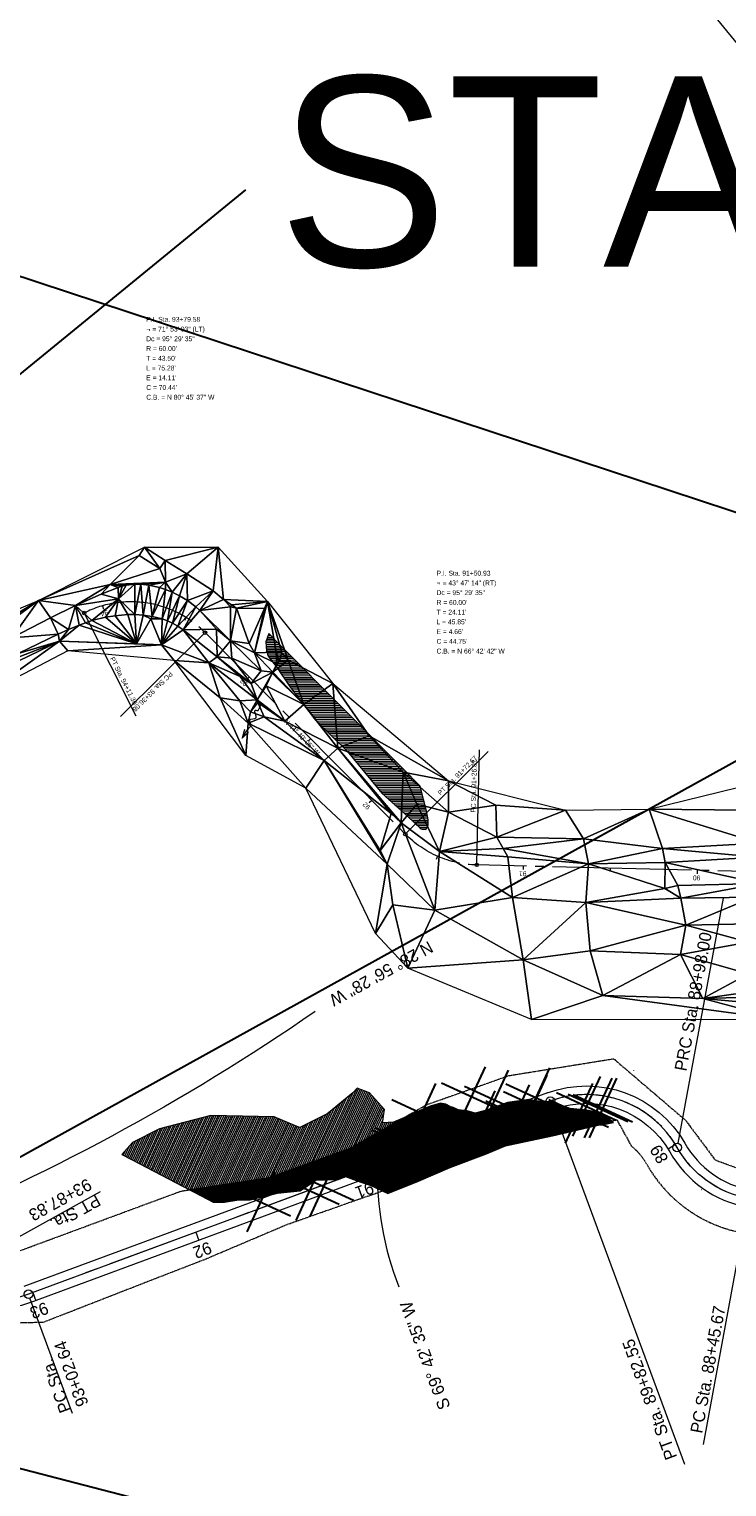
# Model space of a CAD drawing. Extents: x 2399984 to 2508823, y 556481 to 592637.
# Tile 12 of 158: x 2440507 to 2440908, y 560123 to 560961. Entities that reach past the tile are written whole.
import ezdxf
from ezdxf.enums import TextEntityAlignment as Align

# ---------------------------------------------------------------- set-up
doc = ezdxf.new("R2010")
doc.units = 0
doc.header["$MEASUREMENT"] = 0
for name, pattern in [('cl20', [100, 5, -5, 80, -5, 5]), ('cl50', [100, 7.5, -7.5, 70, -7.5, 7.5]), ('constlimit', [0.85, 0.65, -0.1, -0.1]), ('stream', [1.4, 0.7, -0.1, 0.1, -0.1, 0.1, -0.1, 0.1, -0.1])]:
    doc.linetypes.add(name, pattern=pattern)
for name, color, linetype, lineweight in [('DR_X_Flow_Arrow', 151, 'Continuous', 0), ('DT_X_Triangles', 91, 'Continuous', 0), ('EV_Ecological_Wetlands', 151, 'stream', 13), ('GE_P_CL_20', 7, 'cl20', 13), ('GE_P_CL_50', 7, 'cl50', 13), ('PV_P_Bikeway', 193, 'Continuous', 13), ('RW_P_Const_Limits', 120, 'constlimit', 0), ('RW_X_CL_20', 6, 'cl20', 0), ('VG_P_Cells', 3, 'Continuous', 13), ('VG_P_Cells (Construction)', 3, 'Continuous', 13)]:
    doc.layers.add(name, color=color, linetype=linetype, lineweight=lineweight)
doc.layers.add('GK_Visualization', color=30, linetype='Continuous', lineweight=13, plot=False)
doc.layers.add('SC_Scratch1', color=7, linetype='Continuous', lineweight=0, plot=False)
doc.styles.add('Slanted-Normal LS 0.50', font='font31.shx', dxfattribs={"height": 0.14})
doc.styles.add('Style-font30', font='font30.shx')
doc.styles.add('Style-font31', font='font31.shx')

# ---------------------------------------------------------------- blocks, each defined once
blk = doc.blocks.new('X_48')
at = {"layer": 'GK_Visualization', "color": 1, "linetype": 'Continuous', "lineweight": 0}
for p, q in [((-0.07, -0.07), (0.07, 0.07)), ((-0.07, 0.07), (0.07, -0.07))]:
    blk.add_line(p, q, dxfattribs=at)
blk = doc.blocks.new('X_49')
at = {"layer": 'GK_Visualization', "color": 1, "linetype": 'Continuous', "lineweight": 0}
for p, q in [((-0.07, -0.07), (0.07, 0.07)), ((-0.07, 0.07), (0.07, -0.07))]:
    blk.add_line(p, q, dxfattribs=at)
blk = doc.blocks.new('X_50')
at = {"layer": 'GK_Visualization', "color": 1, "linetype": 'Continuous', "lineweight": 0}
for p, q in [((-0.07, -0.07), (0.07, 0.07)), ((-0.07, 0.07), (0.07, -0.07))]:
    blk.add_line(p, q, dxfattribs=at)
blk = doc.blocks.new('X_51')
at = {"layer": 'GK_Visualization', "color": 1, "linetype": 'Continuous', "lineweight": 0}
for p, q in [((-0.07, -0.07), (0.07, 0.07)), ((-0.07, 0.07), (0.07, -0.07))]:
    blk.add_line(p, q, dxfattribs=at)
blk = doc.blocks.new('DFL-X_5')
at = {"layer": 'DR_X_Flow_Arrow', "color": 151, "linetype": 'Continuous', "lineweight": 0, "flags": 128}
blk.add_lwpolyline([(-0.08, -0.021), (0, 0), (-0.08, 0.021)], dxfattribs=at)
at = {"layer": 'DR_X_Flow_Arrow', "color": 151, "linetype": 'Continuous', "lineweight": 0}
blk.add_open_spline([(0, 0), (-0.028, 0), (-0.055, 0), (-0.083, 0), (-0.094, 0), (-0.105, 0.005), (-0.116, 0.008), (-0.123, 0.01), (-0.13, 0.013), (-0.137, 0.015), (-0.155, 0.02), (-0.164, -0.02), (-0.179, -0.022), (-0.197, -0.024), (-0.213, 0.018), (-0.228, 0.02), (-0.244, 0.021), (-0.265, -0.028), (-0.284, -0.022), (-0.29, -0.019), (-0.287, 0.001), (-0.295, 0.001), (-0.313, 0), (-0.332, 0), (-0.35, 0)], degree=3, knots=[0, 0, 0, 0, 0.203531, 0.203531, 0.203531, 0.286234, 0.286234, 0.286234, 0.340272, 0.340272, 0.340272, 0.477755, 0.477755, 0.477755, 0.633727, 0.633727, 0.633727, 0.804111, 0.804111, 0.804111, 0.865463, 0.865463, 0.865463, 1, 1, 1, 1], dxfattribs=at)
blk = doc.blocks.new('X_134')
at = {"layer": 'GK_Visualization', "color": 1, "linetype": 'Continuous', "lineweight": 0}
for p, q in [((-0.07, -0.07), (0.07, 0.07)), ((-0.07, 0.07), (0.07, -0.07))]:
    blk.add_line(p, q, dxfattribs=at)
blk = doc.blocks.new('X_135')
at = {"layer": 'GK_Visualization', "color": 1, "linetype": 'Continuous', "lineweight": 0}
for p, q in [((-0.07, -0.07), (0.07, 0.07)), ((-0.07, 0.07), (0.07, -0.07))]:
    blk.add_line(p, q, dxfattribs=at)
blk = doc.blocks.new('SURVPN-CROSS_56')
at = {"layer": 'GK_Visualization', "color": 30, "linetype": 'Continuous', "lineweight": 0}
for p, q in [((0.07, 0), (-0.07, 0)), ((0, 0.07), (0, -0.07))]:
    blk.add_line(p, q, dxfattribs=at)
blk = doc.blocks.new('SURVPN-CROSS_58')
at = {"layer": 'GK_Visualization', "color": 30, "linetype": 'Continuous', "lineweight": 0}
for p, q in [((0.07, 0), (-0.07, 0)), ((0, 0.07), (0, -0.07))]:
    blk.add_line(p, q, dxfattribs=at)
blk = doc.blocks.new('SURVPN-CROSS_60')
at = {"layer": 'GK_Visualization', "color": 30, "linetype": 'Continuous', "lineweight": 0}
for p, q in [((0.07, 0), (-0.07, 0)), ((0, 0.07), (0, -0.07))]:
    blk.add_line(p, q, dxfattribs=at)
blk = doc.blocks.new('SURVPN-CROSS_61')
at = {"layer": 'GK_Visualization', "color": 30, "linetype": 'Continuous', "lineweight": 0}
for p, q in [((0.07, 0), (-0.07, 0)), ((0, 0.07), (0, -0.07))]:
    blk.add_line(p, q, dxfattribs=at)
blk = doc.blocks.new('SURVPN-CROSS_62')
at = {"layer": 'GK_Visualization', "color": 30, "linetype": 'Continuous', "lineweight": 0}
for p, q in [((0.07, 0), (-0.07, 0)), ((0, 0.07), (0, -0.07))]:
    blk.add_line(p, q, dxfattribs=at)
blk = doc.blocks.new('SURVPN-CROSS_63')
at = {"layer": 'GK_Visualization', "color": 30, "linetype": 'Continuous', "lineweight": 0}
for p, q in [((0.07, 0), (-0.07, 0)), ((0, 0.07), (0, -0.07))]:
    blk.add_line(p, q, dxfattribs=at)
blk = doc.blocks.new('RMVD_23')
at = {"layer": 'VG_P_Cells', "color": 1, "linetype": 'Continuous', "lineweight": 30}
for p, q in [((-0.267, 0.267), (0.267, -0.267)), ((0.267, 0.267), (-0.267, -0.267))]:
    blk.add_line(p, q, dxfattribs=at)
at = {"layer": 'VG_P_Cells (Construction)', "color": 1, "linetype": 'Continuous', "lineweight": 30}
blk.add_point((0, 0), dxfattribs=at)
blk = doc.blocks.new('RMVD_24')
at = {"layer": 'VG_P_Cells', "color": 1, "linetype": 'Continuous', "lineweight": 30}
for p, q in [((-0.267, 0.267), (0.267, -0.267)), ((0.267, 0.267), (-0.267, -0.267))]:
    blk.add_line(p, q, dxfattribs=at)
at = {"layer": 'VG_P_Cells (Construction)', "color": 1, "linetype": 'Continuous', "lineweight": 30}
blk.add_point((0, 0), dxfattribs=at)
blk = doc.blocks.new('RMVD_25')
at = {"layer": 'VG_P_Cells', "color": 1, "linetype": 'Continuous', "lineweight": 30}
for p, q in [((-0.267, 0.267), (0.267, -0.267)), ((0.267, 0.267), (-0.267, -0.267))]:
    blk.add_line(p, q, dxfattribs=at)
at = {"layer": 'VG_P_Cells (Construction)', "color": 1, "linetype": 'Continuous', "lineweight": 30}
blk.add_point((0, 0), dxfattribs=at)
blk = doc.blocks.new('RMVD_26')
at = {"layer": 'VG_P_Cells', "color": 1, "linetype": 'Continuous', "lineweight": 30}
for p, q in [((-0.267, 0.267), (0.267, -0.267)), ((0.267, 0.267), (-0.267, -0.267))]:
    blk.add_line(p, q, dxfattribs=at)
at = {"layer": 'VG_P_Cells (Construction)', "color": 1, "linetype": 'Continuous', "lineweight": 30}
blk.add_point((0, 0), dxfattribs=at)
blk = doc.blocks.new('RMVD_27')
at = {"layer": 'VG_P_Cells', "color": 1, "linetype": 'Continuous', "lineweight": 30}
for p, q in [((-0.267, 0.267), (0.267, -0.267)), ((0.267, 0.267), (-0.267, -0.267))]:
    blk.add_line(p, q, dxfattribs=at)
at = {"layer": 'VG_P_Cells (Construction)', "color": 1, "linetype": 'Continuous', "lineweight": 30}
blk.add_point((0, 0), dxfattribs=at)
blk = doc.blocks.new('RMVD_28')
at = {"layer": 'VG_P_Cells', "color": 1, "linetype": 'Continuous', "lineweight": 30}
for p, q in [((-0.267, 0.267), (0.267, -0.267)), ((0.267, 0.267), (-0.267, -0.267))]:
    blk.add_line(p, q, dxfattribs=at)
at = {"layer": 'VG_P_Cells (Construction)', "color": 1, "linetype": 'Continuous', "lineweight": 30}
blk.add_point((0, 0), dxfattribs=at)
blk = doc.blocks.new('RMVD_29')
at = {"layer": 'VG_P_Cells', "color": 1, "linetype": 'Continuous', "lineweight": 30}
for p, q in [((-0.267, 0.267), (0.267, -0.267)), ((0.267, 0.267), (-0.267, -0.267))]:
    blk.add_line(p, q, dxfattribs=at)
at = {"layer": 'VG_P_Cells (Construction)', "color": 1, "linetype": 'Continuous', "lineweight": 30}
blk.add_point((0, 0), dxfattribs=at)
blk = doc.blocks.new('RMVD_30')
at = {"layer": 'VG_P_Cells', "color": 1, "linetype": 'Continuous', "lineweight": 30}
for p, q in [((-0.267, 0.267), (0.267, -0.267)), ((0.267, 0.267), (-0.267, -0.267))]:
    blk.add_line(p, q, dxfattribs=at)
at = {"layer": 'VG_P_Cells (Construction)', "color": 1, "linetype": 'Continuous', "lineweight": 30}
blk.add_point((0, 0), dxfattribs=at)
blk = doc.blocks.new('RMVD_31')
at = {"layer": 'VG_P_Cells', "color": 1, "linetype": 'Continuous', "lineweight": 30}
for p, q in [((-0.267, 0.267), (0.267, -0.267)), ((0.267, 0.267), (-0.267, -0.267))]:
    blk.add_line(p, q, dxfattribs=at)
at = {"layer": 'VG_P_Cells (Construction)', "color": 1, "linetype": 'Continuous', "lineweight": 30}
blk.add_point((0, 0), dxfattribs=at)
blk = doc.blocks.new('RMVD_32')
at = {"layer": 'VG_P_Cells', "color": 1, "linetype": 'Continuous', "lineweight": 30}
for p, q in [((-0.267, 0.267), (0.267, -0.267)), ((0.267, 0.267), (-0.267, -0.267))]:
    blk.add_line(p, q, dxfattribs=at)
at = {"layer": 'VG_P_Cells (Construction)', "color": 1, "linetype": 'Continuous', "lineweight": 30}
blk.add_point((0, 0), dxfattribs=at)
blk = doc.blocks.new('RMVD_33')
at = {"layer": 'VG_P_Cells', "color": 1, "linetype": 'Continuous', "lineweight": 30}
for p, q in [((-0.267, 0.267), (0.267, -0.267)), ((0.267, 0.267), (-0.267, -0.267))]:
    blk.add_line(p, q, dxfattribs=at)
at = {"layer": 'VG_P_Cells (Construction)', "color": 1, "linetype": 'Continuous', "lineweight": 30}
blk.add_point((0, 0), dxfattribs=at)
blk = doc.blocks.new('RMVD_34')
at = {"layer": 'VG_P_Cells', "color": 1, "linetype": 'Continuous', "lineweight": 30}
for p, q in [((-0.267, 0.267), (0.267, -0.267)), ((0.267, 0.267), (-0.267, -0.267))]:
    blk.add_line(p, q, dxfattribs=at)
at = {"layer": 'VG_P_Cells (Construction)', "color": 1, "linetype": 'Continuous', "lineweight": 30}
blk.add_point((0, 0), dxfattribs=at)
blk = doc.blocks.new('RMVD_35')
at = {"layer": 'VG_P_Cells', "color": 1, "linetype": 'Continuous', "lineweight": 30}
for p, q in [((-0.267, 0.267), (0.267, -0.267)), ((0.267, 0.267), (-0.267, -0.267))]:
    blk.add_line(p, q, dxfattribs=at)
at = {"layer": 'VG_P_Cells (Construction)', "color": 1, "linetype": 'Continuous', "lineweight": 30}
blk.add_point((0, 0), dxfattribs=at)
blk = doc.blocks.new('RMVD_36')
at = {"layer": 'VG_P_Cells', "color": 1, "linetype": 'Continuous', "lineweight": 30}
for p, q in [((-0.267, 0.267), (0.267, -0.267)), ((0.267, 0.267), (-0.267, -0.267))]:
    blk.add_line(p, q, dxfattribs=at)
at = {"layer": 'VG_P_Cells (Construction)', "color": 1, "linetype": 'Continuous', "lineweight": 30}
blk.add_point((0, 0), dxfattribs=at)
blk = doc.blocks.new('RMVD_37')
at = {"layer": 'VG_P_Cells', "color": 1, "linetype": 'Continuous', "lineweight": 30}
for p, q in [((-0.267, 0.267), (0.267, -0.267)), ((0.267, 0.267), (-0.267, -0.267))]:
    blk.add_line(p, q, dxfattribs=at)
at = {"layer": 'VG_P_Cells (Construction)', "color": 1, "linetype": 'Continuous', "lineweight": 30}
blk.add_point((0, 0), dxfattribs=at)
blk = doc.blocks.new('RMVD_38')
at = {"layer": 'VG_P_Cells', "color": 1, "linetype": 'Continuous', "lineweight": 30}
for p, q in [((-0.267, 0.267), (0.267, -0.267)), ((0.267, 0.267), (-0.267, -0.267))]:
    blk.add_line(p, q, dxfattribs=at)
at = {"layer": 'VG_P_Cells (Construction)', "color": 1, "linetype": 'Continuous', "lineweight": 30}
blk.add_point((0, 0), dxfattribs=at)

msp = doc.modelspace()

# ---------------------------------------------------------------- hatches: boundary and pattern name
at = {"layer": 'EV_Ecological_Wetlands', "linetype": 'Continuous'}
h = msp.add_hatch(dxfattribs=at)
h.set_pattern_fill('HATCH', color=256, style=0, pattern_type=2)
h.set_pattern_definition([(179.8181, (2440684.2145, 560522.5765), (-0.003175, -0.999995), [])])
h.paths.add_polyline_path([(2440642.79, 560609.16), (2440643.14, 560603.95), (2440644.18, 560600.83), (2440648.7, 560594.92), (2440657.03, 560582.77), (2440671.27, 560564.02), (2440689.67, 560546.31), (2440709.46, 560522.01), (2440724.74, 560508.47), (2440732.03, 560501.52), (2440734.81, 560501.17), (2440736.2, 560503.61), (2440736.2, 560506.73), (2440735.15, 560511.94), (2440731.59, 560526.15), (2440721.76, 560536.08), (2440686.52, 560571.55), (2440651.28, 560607.01), (2440644.47, 560613.9)])
h = msp.add_hatch(dxfattribs=at)
h.set_pattern_fill('HATCH', color=256, style=0, pattern_type=2)
h.set_pattern_definition([(245.2904, (2440659.6984, 560318.2441), (0.908438, -0.41802), [])])
h.paths.add_polyline_path([(2440716.3, 560332.91), (2440709.86, 560332.46), (2440711.04, 560340.24), (2440702.36, 560349.78), (2440701.87, 560349.97), (2440695.42, 560352.39), (2440692.82, 560349.78), (2440680.89, 560339.97), (2440678.06, 560337.63), (2440662.43, 560329.82), (2440658.59, 560331.4), (2440647.68, 560335.9), (2440611.22, 560336.76), (2440581.7, 560328.95), (2440566.08, 560321.14), (2440560, 560314.19), (2440570.32, 560308.83), (2440599.18, 560293.84), (2440644.22, 560300.72), (2440691.15, 560317.73), (2440722.49, 560335.63)])
h = msp.add_hatch(dxfattribs=at)
h.set_pattern_fill('HATCH', color=256, style=0, pattern_type=2)
h.set_pattern_definition([(290.29037, (2440718.8188, 560307.13005), (0.2344868, 0.0866945), [])])
h.paths.add_polyline_path([(2440601.54, 560292.61), (2440612.58, 560286.87), (2440619.09, 560286.87), (2440627.34, 560288.17), (2440633.75, 560288.21), (2440649.47, 560292.08), (2440662.49, 560293.38), (2440671.61, 560299.46), (2440684.63, 560299.89), (2440688.54, 560301.63), (2440694.78, 560299.36), (2440698.09, 560298.15), (2440703.29, 560296.42), (2440709.8, 560293.31), (2440712.93, 560291.82), (2440730.64, 560299.02), (2440748.87, 560306.83), (2440769.7, 560314.65), (2440780.62, 560319.25), (2440807.65, 560325.03), (2440833.94, 560331.14), (2440836.2, 560331.34), (2440842.85, 560332.63), (2440841.6, 560333.64), (2440836.11, 560338.08), (2440827.43, 560339.82), (2440817.88, 560340.69), (2440807.46, 560344.6), (2440799.65, 560345.03), (2440794.01, 560345.9), (2440781.85, 560344.16), (2440769.7, 560339.82), (2440763.19, 560338.08), (2440758.6, 560339.33), (2440751.9, 560340.25), (2440746.26, 560343.29), (2440743.22, 560343.73), (2440737.24, 560342.11), (2440727.36, 560337.77), (2440725.36, 560336.9), (2440722.49, 560335.63), (2440691.15, 560317.73), (2440644.22, 560300.72), (2440599.18, 560293.84)])
h = msp.add_hatch(dxfattribs=at)
h.set_pattern_fill('HATCH', color=256, style=0, pattern_type=2)
h.set_pattern_definition([(245.2904, (2440699.652, 560310.8998), (0.908438, -0.41802), [])])
h.paths.add_polyline_path([(2440698.09, 560298.15), (2440703.29, 560296.42), (2440709.8, 560293.31), (2440712.93, 560291.82), (2440730.64, 560299.02), (2440748.87, 560306.83), (2440769.7, 560314.65), (2440780.62, 560319.25), (2440807.65, 560325.03), (2440833.94, 560331.14), (2440836.2, 560331.34), (2440842.85, 560332.63), (2440841.6, 560333.64), (2440836.11, 560338.08), (2440827.43, 560339.82), (2440817.88, 560340.69), (2440807.46, 560344.6), (2440799.65, 560345.03), (2440794.01, 560345.9), (2440781.85, 560344.16), (2440769.7, 560339.82), (2440763.19, 560338.08), (2440758.6, 560339.33), (2440751.9, 560340.25), (2440746.26, 560343.29), (2440743.22, 560343.73), (2440737.24, 560342.11), (2440727.36, 560337.77), (2440725.36, 560336.9), (2440722.49, 560335.63), (2440691.15, 560317.73), (2440644.22, 560300.72), (2440599.18, 560293.84), (2440601.54, 560292.61), (2440612.58, 560286.87), (2440619.09, 560286.87), (2440627.34, 560288.17), (2440633.75, 560288.21), (2440649.47, 560292.08), (2440662.49, 560293.38), (2440671.61, 560299.46), (2440684.63, 560299.89), (2440688.54, 560301.63), (2440694.78, 560299.36)])

# ---------------------------------------------------------------- linework, layer by layer
at = {"layer": 'EV_Ecological_Wetlands', "linetype": 'Continuous', "flags": 128}
for points in [[(2440642.79, 560609.16), (2440643.14, 560603.95), (2440644.18, 560600.83), (2440648.7, 560594.92), (2440657.03, 560582.77), (2440671.27, 560564.02), (2440689.67, 560546.31), (2440709.46, 560522.01), (2440724.74, 560508.47), (2440732.03, 560501.52), (2440734.81, 560501.17), (2440736.2, 560503.61), (2440736.2, 560506.73), (2440735.15, 560511.94), (2440731.59, 560526.15), (2440721.76, 560536.08), (2440686.52, 560571.55), (2440651.28, 560607.01), (2440644.47, 560613.9), (2440642.79, 560609.16)], [(2440716.3, 560332.91), (2440709.86, 560332.46), (2440711.04, 560340.24), (2440702.36, 560349.78), (2440701.87, 560349.97), (2440695.42, 560352.39), (2440692.82, 560349.78), (2440680.89, 560339.97), (2440678.06, 560337.63), (2440662.43, 560329.82), (2440658.59, 560331.4), (2440647.68, 560335.9), (2440611.22, 560336.76), (2440581.7, 560328.95), (2440566.08, 560321.14), (2440560, 560314.19), (2440570.32, 560308.83), (2440599.18, 560293.84), (2440644.22, 560300.72), (2440691.15, 560317.73), (2440722.49, 560335.63), (2440716.3, 560332.91)], [(2440601.54, 560292.61), (2440612.58, 560286.87), (2440619.09, 560286.87), (2440627.34, 560288.17), (2440633.75, 560288.21), (2440649.47, 560292.08), (2440662.49, 560293.38), (2440671.61, 560299.46), (2440684.63, 560299.89), (2440688.54, 560301.63), (2440694.78, 560299.36), (2440698.09, 560298.15), (2440703.29, 560296.42), (2440709.8, 560293.31), (2440712.93, 560291.82), (2440730.64, 560299.02), (2440748.87, 560306.83), (2440769.7, 560314.65), (2440780.62, 560319.25), (2440807.65, 560325.03), (2440833.94, 560331.14), (2440836.2, 560331.34), (2440842.85, 560332.63), (2440841.6, 560333.64), (2440836.11, 560338.08), (2440827.43, 560339.82), (2440817.88, 560340.69), (2440807.46, 560344.6), (2440799.65, 560345.03), (2440794.01, 560345.9), (2440781.85, 560344.16), (2440769.7, 560339.82), (2440763.19, 560338.08), (2440758.6, 560339.33), (2440751.9, 560340.25), (2440746.26, 560343.29), (2440743.22, 560343.73), (2440737.24, 560342.11), (2440727.36, 560337.77), (2440725.36, 560336.9), (2440722.49, 560335.63), (2440691.15, 560317.73), (2440644.22, 560300.72), (2440599.18, 560293.84), (2440601.54, 560292.61)], [(2440698.09, 560298.15), (2440703.29, 560296.42), (2440709.8, 560293.31), (2440712.93, 560291.82), (2440730.64, 560299.02), (2440748.87, 560306.83), (2440769.7, 560314.65), (2440780.62, 560319.25), (2440807.65, 560325.03), (2440833.94, 560331.14), (2440836.2, 560331.34), (2440842.85, 560332.63), (2440841.6, 560333.64), (2440836.11, 560338.08), (2440827.43, 560339.82), (2440817.88, 560340.69), (2440807.46, 560344.6), (2440799.65, 560345.03), (2440794.01, 560345.9), (2440781.85, 560344.16), (2440769.7, 560339.82), (2440763.19, 560338.08), (2440758.6, 560339.33), (2440751.9, 560340.25), (2440746.26, 560343.29), (2440743.22, 560343.73), (2440737.24, 560342.11), (2440727.36, 560337.77), (2440725.36, 560336.9), (2440722.49, 560335.63), (2440691.15, 560317.73), (2440644.22, 560300.72), (2440599.18, 560293.84), (2440601.54, 560292.61), (2440612.58, 560286.87), (2440619.09, 560286.87), (2440627.34, 560288.17), (2440633.75, 560288.21), (2440649.47, 560292.08), (2440662.49, 560293.38), (2440671.61, 560299.46), (2440684.63, 560299.89), (2440688.54, 560301.63), (2440694.78, 560299.36), (2440698.09, 560298.15)]]:
    msp.add_lwpolyline(points, close=True, dxfattribs=at)
at = {"layer": 'GE_P_CL_20', "linetype": 'Continuous'}
for p, q in [((2440538.76, 560624.85), (2440568.07, 560566.58)), ((2440548.88, 560629.86), (2440549.43, 560627.94)), ((2440596.97, 560623.08), (2440595.91, 560621.39)), ((2440607.12, 560613.73), (2440559.19, 560566.1)), ((2440633.27, 560588.84), (2440631.85, 560587.43)), ((2440668.51, 560553.37), (2440667.09, 560551.96)), ((2440723.73, 560499.22), (2440770.78, 560545.97)), ((2440764.14, 560481.82), (2440765.73, 560547)), ((2440703.75, 560517.9), (2440702.33, 560516.49)), ((2440741.62, 560485.8), (2440740.82, 560483.96)), ((2440790.92, 560480.17), (2440790.87, 560478.17)), ((2440840.91, 560478.95), (2440840.86, 560476.95)), ((2440890.89, 560477.74), (2440890.84, 560475.74))]:
    msp.add_line(p, q, dxfattribs=at)
at = {"layer": 'GE_P_CL_20'}
for p, q in [((2440723.02, 560498.51), (2440607.83, 560614.43)), ((2441277.63, 560468.32), (2440764.12, 560480.82))]:
    msp.add_line(p, q, dxfattribs=at)
at = {"layer": 'GE_P_CL_20', "linetype": 'Continuous'}
for centre in [(2440538.31, 560625.74), (2440607.83, 560614.43), (2440723.02, 560498.51), (2440764.12, 560480.82)]:
    msp.add_circle(centre, 1, dxfattribs=at)
at = {"layer": 'GE_P_CL_20'}
msp.add_arc((2440565.27, 560572.14), 60, 44.81808, 116.70234, dxfattribs=at)
at = {"layer": 'GE_P_CL_20', "extrusion": (0, 0, -1)}
msp.add_arc((-2440765.58, 560540.8), 60, 271.39475, 315.18192, dxfattribs=at)
at = {"layer": 'GE_P_CL_50', "linetype": 'Continuous'}
for p, q in [((2440879.92, 560320.75), (2440905.98, 560461.62)), ((2440807.33, 560342.63), (2440883.69, 560136.09)), ((2440790.1, 560338.93), (2440791.83, 560334.24)), ((2440878.45, 560320.01), (2440874.19, 560317.4)), ((2440696.3, 560304.25), (2440698.04, 560299.56)), ((2440547.53, 560292.75), (2440479, 560254.85)), ((2440894.59, 560147.46), (2440920.3, 560286.42)), ((2440602.51, 560269.57), (2440604.24, 560264.88)), ((2440531.65, 560165.24), (2440507.11, 560231.63)), ((2440508.71, 560234.89), (2440510.45, 560230.2))]:
    msp.add_line(p, q, dxfattribs=at)
at = {"layer": 'GE_P_CL_50'}
msp.add_line((2440806.46, 560344.98), (2440506.24, 560233.98), dxfattribs=at)
at = {"layer": 'GE_P_CL_50', "linetype": 'Continuous'}
for centre in [(2440806.46, 560344.98), (2440879.47, 560318.29), (2440506.24, 560233.98)]:
    msp.add_circle(centre, 2.5, dxfattribs=at)
at = {"layer": 'GE_P_CL_50', "linetype": 'Continuous', "extrusion": (0, 0, -1)}
msp.add_arc((-2439959.94, 561427.04), 1252.18, 235.3869, 247.94996, dxfattribs=at)
at = {"layer": 'GE_P_CL_50'}
msp.add_arc((2440827.27, 560288.7), 60, 29.54813, 110.29037, dxfattribs=at)
at = {"layer": 'GE_P_CL_50', "extrusion": (0, 0, -1)}
msp.add_arc((-2440931.66, 560347.88), 60, 280.48011, 330.45187, dxfattribs=at)
at = {"layer": 'GE_P_CL_50', "linetype": 'Continuous'}
msp.add_arc((2440886.8, 560304.19), 179.97, 178.73818, 201.49754, dxfattribs=at)
at = {"layer": 'GK_Visualization', "color": 1, "flags": 128}
msp.add_lwpolyline([(2441570.48, 560159.23, 0.142047), (2441540.61, 560174.22), (2440920.75, 560288.88, -0.221565), (2440879.47, 560318.29, 0.367642), (2440806.46, 560344.98), (2440506.24, 560233.98, -0.370651), (2440432.93, 560261.22), (2440366.26, 560381.79, 0.037029), (2440361.4, 560389.22), (2440318.88, 560444.78), (2440293.97, 560482.32, -0.041128), (2440289.22, 560490.96), (2440256.67, 560563.59)], format="xyb", dxfattribs=at)
at = {"layer": 'GK_Visualization', "color": 30}
msp.add_arc((2440827.27, 560288.7), 60, 29.54813, 110.29037, dxfattribs=at)
at = {"layer": 'GK_Visualization', "color": 30, "extrusion": (0, 0, -1)}
msp.add_arc((-2440931.66, 560347.88), 60, 280.48011, 330.45187, dxfattribs=at)
at = {"layer": 'PV_P_Bikeway'}
for p, q in [((2440804.73, 560349.67), (2440503.51, 560238.3)), ((2440808.2, 560340.29), (2440506.98, 560228.92))]:
    msp.add_line(p, q, dxfattribs=at)
at = {"layer": 'PV_P_Bikeway', "extrusion": (0, 0, -1)}
for centre, radius, start, end in [((-2440827.27, 560288.7), 65, 69.70963, 150.45187), ((-2440827.27, 560288.7), 55, 69.70963, 150.45187), ((-2440485.43, 560290.26), 65, 249.70963, 331.05879)]:
    msp.add_arc(centre, radius, start, end, dxfattribs=at)
at = {"layer": 'PV_P_Bikeway'}
for radius in [65, 55]:
    msp.add_arc((2440931.66, 560347.88), radius, 209.54813, 259.51989, dxfattribs=at)
at = {"layer": 'RW_P_Const_Limits'}
for p, q in [((2440782.65, 560359.67), (2440842.84, 560369.37)), ((2440842.84, 560369.37), (2440884.13, 560334.08)), ((2440735.17, 560342.88), (2440782.65, 560359.67)), ((2440691.15, 560317.73), (2440735.17, 560342.88)), ((2440795.03, 560325.1), (2440844.87, 560334.24)), ((2440853.22, 560319.14), (2440844.87, 560334.24)), ((2440884.13, 560334.08), (2440901.25, 560311.15)), ((2440748.5, 560307.31), (2440795.03, 560325.1)), ((2440691.15, 560317.73), (2440644.22, 560300.72)), ((2440701.45, 560290.29), (2440748.47, 560307.3)), ((2440901.25, 560311.15), (2440912.95, 560306.88)), ((2440644.22, 560300.72), (2440593.84, 560293.02)), ((2440593.84, 560293.02), (2440500.05, 560258.34)), ((2440701.44, 560290.29), (2440654.29, 560273.62)), ((2440654.4, 560273.66), (2440608.32, 560254.12)), ((2440608.27, 560254.09), (2440561.65, 560236.01)), ((2440561.65, 560236.01), (2440514.74, 560217.7)), ((2440514.74, 560217.7), (2440450.98, 560216.05))]:
    msp.add_line(p, q, dxfattribs=at)
at = {"layer": 'RW_P_Const_Limits', "extrusion": (0, 0, -1)}
msp.add_arc((-2440827.27, 560288.7), 40, 130.44248, 150.45187, dxfattribs=at)
at = {"layer": 'RW_P_Const_Limits'}
msp.add_arc((2440931.66, 560347.88), 80, 209.54813, 259.51989, dxfattribs=at)
at = {"layer": 'RW_X_CL_20'}
msp.add_line((2442616.69, 558860.03), (2438921.81, 563402.2), dxfattribs=at)
at = {"layer": 'SC_Scratch1', "color": 3, "lineweight": 30}
msp.add_line((2440256.67, 560563.59), (2440631.35, 560869.01), dxfattribs=at)
at = {"layer": 'SC_Scratch1', "color": 4, "lineweight": 30}
for p, q in [((2442019.54, 560318.57), (2440494.45, 560821.54)), ((2440280.16, 560190.66), (2441074.89, 560630.11)), ((2441647.52, 559837.57), (2440280.16, 560190.66))]:
    msp.add_line(p, q, dxfattribs=at)

# ---------------------------------------------------------------- block references
at = {"layer": 'DR_X_Flow_Arrow', "color": 151, "linetype": 'Continuous', "lineweight": 0, "xscale": 62.49999999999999, "yscale": 62.49999999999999, "zscale": 62.49999999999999, "rotation": 240.6079797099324}
msp.add_blockref('DFL-X_5', (2440629.2, 560553.66), dxfattribs=at)
at = {"layer": 'GK_Visualization', "color": 1, "linetype": 'Continuous', "lineweight": 0}
for name, p in [('X_51', (2440538.31, 560625.74)), ('X_50', (2440607.83, 560614.43)), ('X_49', (2440723.02, 560498.51)), ('X_48', (2440764.12, 560480.82)), ('X_135', (2440806.46, 560344.98)), ('X_134', (2440879.47, 560318.29))]:
    msp.add_blockref(name, p, dxfattribs=at)
at = {"layer": 'GK_Visualization', "color": 30, "linetype": 'Continuous', "lineweight": 0}
for name, p in [('SURVPN-CROSS_62', (2440854.31, 560362.67)), ('SURVPN-CROSS_60', (2440806.46, 560344.98)), ('SURVPN-CROSS_56', (2440879.47, 560318.29)), ('SURVPN-CROSS_61', (2440879.47, 560318.29)), ('SURVPN-CROSS_58', (2440893.26, 560293.97)), ('SURVPN-CROSS_63', (2440827.27, 560288.7))]:
    msp.add_blockref(name, p, dxfattribs=at)
at = {"layer": 'VG_P_Cells', "color": 1, "linetype": 'Continuous', "lineweight": 30, "xscale": 50, "yscale": 50, "zscale": 50, "rotation": 20.29037049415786}
for name, p in [('RMVD_32', (2440761.02, 560347.61)), ('RMVD_31', (2440774.29, 560345.68)), ('RMVD_27', (2440796.59, 560342.69)), ('RMVD_28', (2440798.07, 560347.06)), ('RMVD_26', (2440827.17, 560341.99)), ('RMVD_24', (2440833.85, 560341.09)), ('RMVD_23', (2440836.65, 560340.94)), ('RMVD_35', (2440732.49, 560337.93)), ('RMVD_30', (2440766.67, 560333.76)), ('RMVD_29', (2440786.44, 560337.18)), ('RMVD_25', (2440822.81, 560337.98)), ('RMVD_33', (2440720.92, 560320.57)), ('RMVD_34', (2440722.69, 560321.96)), ('RMVD_37', (2440667.88, 560293.53)), ('RMVD_36', (2440676.03, 560295.86)), ('RMVD_38', (2440639.74, 560286.93))]:
    msp.add_blockref(name, p, dxfattribs=at)

# ---------------------------------------------------------------- texts
at = {"layer": 'GE_P_CL_20', "linetype": 'Continuous', "style": 'Style-font31'}
for s, p in [('P.I. Sta. 93+79.58', (2440574, 560796)), ('¬', (2440574, 560790.4)), ('Dc = 95%%d 29\' 35"', (2440574, 560784.8)), ('= 71%%d 53\' 03" (LT)', (2440577.5, 560790.4)), ("R = 60.00'", (2440574, 560779.2)), ("T = 43.50'", (2440574, 560773.6)), ("L = 75.28'", (2440574, 560768)), ("E = 14.11'", (2440574, 560762.4)), ("C = 70.44'", (2440574, 560756.8)), ('C.B. = N 80%%d 45\' 37" W', (2440574, 560751.2)), ('P.I. Sta. 91+50.93', (2440741, 560650)), ('¬', (2440741, 560644.4)), ('= 43%%d 47\' 14" (RT)', (2440744.5, 560644.4)), ('Dc = 95%%d 29\' 35"', (2440741, 560638.8)), ("R = 60.00'", (2440741, 560633.2)), ("T = 24.11'", (2440741, 560627.6)), ("L = 45.85'", (2440741, 560622)), ("E = 4.66'", (2440741, 560616.4)), ("C = 44.75'", (2440741, 560610.8)), ('C.B. = N 66%%d 42\' 42" W', (2440741, 560605.2))]:
    msp.add_text(s, height=2.8, dxfattribs=at).set_placement(p, align=Align.TOP_LEFT)
for s, rotation, p in [('94', 195.85306, (2440549.57, 560626.94)), ('93', 134.81808, (2440631.11, 560586.75)), ('92', 134.81808, (2440701.62, 560515.79)), ('91', 178.60525, (2440790.64, 560477.18)), ('90', 178.60525, (2440890.68, 560474.74))]:
    msp.add_text(s, height=2.8, rotation=rotation, dxfattribs=at).set_placement(p, align=Align.CENTER)
for s, rotation, p in [('PT Sta. 94+11.36', 296.70234, (2440553.04, 560599.57)), ('PC Sta. 93+36.08', 224.81808, (2440587.54, 560592.29)), ('PT Sta. 91+72.67', 44.81808, (2440743.31, 560520.65)), ('PC Sta. 91+26.81', 88.60525, (2440763.45, 560510.85))]:
    msp.add_text(s, height=2.8, rotation=rotation, dxfattribs=at).set_placement(p)
msp.add_text('N 44%%d 49\' 05" W', height=2.8, rotation=314.81808, dxfattribs=at).set_placement((2440664.58, 560555.34), align=Align.TOP_CENTER)
at = {"layer": 'GE_P_CL_50', "linetype": 'Continuous', "style": 'Style-font31'}
for s, rotation, p in [('PRC Sta. 88+98.00', 79.51989, (2440884.7, 560361.83)), ('PC Sta. 88+45.67', 79.51989, (2440893.77, 560153.53)), ('PT Sta. 89+82.55', 110.29037, (2440879.53, 560140.3))]:
    msp.add_text(s, height=7, rotation=rotation, dxfattribs=at).set_placement(p)
for s, rotation, p in [('N 28%%d 56\' 28" W', 208.94121, (2440710.89, 560415.2)), ('S 69%%d 42\' 35" W', 110.29037, (2440731.17, 560197.44))]:
    msp.add_text(s, height=7, rotation=rotation, dxfattribs=at).set_placement(p, align=Align.TOP_CENTER)
for s, rotation, p in [('90', 200.29037, (2440792.36, 560331.77)), ('89', 121.45886, (2440871.95, 560316.26)), ('91', 200.29037, (2440698.41, 560297.03)), ('92', 200.29037, (2440605.11, 560262.54)), ('93', 200.29037, (2440511.21, 560227.82))]:
    msp.add_text(s, height=7, rotation=rotation, dxfattribs=at).set_placement(p, align=Align.CENTER)
at = {"layer": 'GE_P_CL_50', "linetype": 'Continuous', "char_height": 7, "attachment_point": 7, "line_spacing_factor": 0.9, "style": 'Style-font31'}
for s, insert, rotation in [('PT Sta.\\P93+87.83', (2440540.03, 560300.87), 208.94121), ('PC Sta.\\P93+02.64', (2440541, 560170.96), 110.29037)]:
    msp.add_mtext(s, dxfattribs=dict(at, insert=insert, rotation=rotation))
at = {"layer": 'GK_Visualization', "color": 1, "style": 'Style-font30'}
for s, p in [('TEMP28', (2440538.31, 560625.74)), ('TEMP27', (2440607.83, 560614.43)), ('TEMP26', (2440723.02, 560498.51)), ('TEMP25', (2440764.12, 560480.82)), ('TEMP1004', (2440806.46, 560344.98)), ('TEMP1003', (2440879.47, 560318.29))]:
    msp.add_text(s, height=0.14, dxfattribs=at).set_placement(p, align=Align.RIGHT)
at = {"layer": 'SC_Scratch1', "color": 3, "lineweight": 30, "insert": (2440649.91, 560934.31), "char_height": 109.375, "attachment_point": 1, "line_spacing_factor": 0.606, "style": 'Slanted-Normal LS 0.50'}
msp.add_mtext('STATION EQUATION HERE', dxfattribs=at)

# ---------------------------------------------------------------- meshes
at = {"layer": 'DT_X_Triangles'}
mesh = msp.add_polyface(dxfattribs=at)
corners = [(2440511.93, 560632.88), (2440553.32, 560642.02), (2440533.32, 560630.03), (2440573.06, 560663.51), (2440570, 560658.81), (2440518.83, 560622.95), (2440529.32, 560616.21), (2440523.29, 560613.48), (2440524.16, 560609.6), (2440535.43, 560618.73), (2440568.37, 560608.03), (2440582.7, 560607.35), (2440528.88, 560603.88), (2440590.12, 560598.43), (2440558.1, 560633.81), (2440542.79, 560621.3), (2440539.03, 560620.09), (2440548.02, 560636.52), (2440550.64, 560623.24), (2440557.84, 560640.37), (2440556.05, 560624.14), (2440581.85, 560651.21), (2440585.02, 560643.36), (2440567.48, 560642.22), (2440562.53, 560641.67), (2440560.15, 560641.12), (2440563.34, 560624.76), (2440567.5, 560624.8), (2440570.88, 560642.21), (2440572.19, 560624.53), (2440576.71, 560622.43), (2440575.47, 560641.74)]
mesh.append_faces([[corners[k] for k in face] for face in [(0, 1, 2), (0, 3, 4), (0, 4, 1), (5, 2, 6), (7, 6, 8), (8, 6, 9), (8, 9, 10), (8, 10, 11), (8, 11, 12), (12, 11, 13), (6, 2, 9), (2, 14, 15), (2, 15, 16), (2, 16, 9), (2, 1, 17), (2, 17, 14), (9, 16, 10), (16, 15, 10), (15, 18, 10), (15, 14, 18), (17, 19, 14), (17, 1, 19), (18, 14, 20), (18, 20, 10), (1, 4, 21), (1, 22, 23), (1, 23, 24), (1, 24, 25), (1, 25, 19), (20, 26, 10), (20, 14, 26), (19, 25, 14), (14, 25, 24), (14, 24, 23), (14, 23, 27), (14, 27, 26), (26, 27, 10), (23, 28, 27), (27, 28, 29), (27, 29, 10), (10, 29, 30), (28, 31, 29)]])
mesh = msp.add_polyface(dxfattribs=at)
corners = [(2440553.32, 560642.02), (2440581.85, 560651.21), (2440585.02, 560643.36), (2440567.48, 560642.22), (2440570.88, 560642.21), (2440568.37, 560608.03), (2440576.71, 560622.43), (2440582.7, 560607.35), (2440570, 560658.81), (2440573.06, 560663.51), (2440575.47, 560641.74), (2440572.19, 560624.53), (2440577.44, 560623.78), (2440584.94, 560655.82), (2440615.39, 560663.52), (2440581.61, 560640.39), (2440583.2, 560622.33), (2440585.07, 560639.28), (2440586.14, 560621.27), (2440589.15, 560619.91), (2440592.2, 560618.19), (2440595.25, 560616.04), (2440610.03, 560597.12), (2440590.12, 560598.43), (2440588.95, 560637.73), (2440597.34, 560648.23), (2440593.21, 560635.63), (2440597.8, 560632.84), (2440616.53, 560576.83), (2440602.56, 560629.22), (2440604.83, 560627.14), (2440614.38, 560616.48), (2440612.53, 560638.42)]
mesh.append_faces([[corners[k] for k in face] for face in [(0, 1, 2), (3, 2, 4), (5, 6, 7), (8, 9, 1), (4, 2, 10), (11, 10, 12), (11, 12, 6), (9, 13, 1), (9, 14, 13), (10, 2, 15), (10, 15, 12), (6, 12, 16), (6, 16, 7), (12, 15, 17), (12, 17, 16), (15, 2, 17), (1, 13, 2), (7, 18, 19), (7, 19, 20), (7, 20, 21), (7, 21, 22), (7, 22, 23), (7, 16, 18), (16, 17, 24), (16, 24, 18), (13, 14, 25), (13, 25, 2), (2, 25, 24), (2, 24, 17), (18, 24, 26), (18, 26, 19), (24, 25, 26), (19, 26, 27), (19, 27, 20), (23, 22, 28), (20, 29, 21), (20, 27, 29), (26, 25, 27), (21, 29, 30), (21, 30, 31), (25, 32, 27), (27, 32, 29)]])
mesh = msp.add_polyface(dxfattribs=at)
corners = [(2440595.25, 560616.04), (2440614.38, 560616.48), (2440614.83, 560600.58), (2440610.03, 560597.12), (2440597.34, 560648.23), (2440615.39, 560663.52), (2440612.53, 560638.42), (2440602.56, 560629.22), (2440604.83, 560627.14), (2440618.53, 560633.48), (2440622.48, 560629.23), (2440622.51, 560609.76), (2440628.03, 560589.27), (2440623.23, 560599.66), (2440634.41, 560585.11), (2440643.75, 560632.35), (2440623.09, 560630.49), (2440625.85, 560628.53), (2440633.17, 560608.11), (2440636.29, 560602.71), (2440640.19, 560592.39), (2440641.93, 560628.35), (2440648.81, 560603.22), (2440649.08, 560596.46), (2440646.82, 560591.71), (2440681.37, 560585.25), (2440655.66, 560598.59), (2440652.06, 560602.89), (2440650.22, 560597.76), (2440650.54, 560598.1)]
mesh.append_faces([[corners[k] for k in face] for face in [(0, 1, 2), (0, 2, 3), (4, 5, 6), (7, 6, 8), (8, 6, 9), (8, 9, 10), (8, 10, 11), (8, 11, 1), (3, 2, 12), (6, 5, 9), (1, 11, 2), (2, 11, 13), (2, 13, 14), (5, 15, 9), (9, 15, 16), (9, 16, 10), (10, 16, 17), (10, 17, 11), (11, 17, 18), (11, 18, 19), (11, 19, 20), (11, 20, 13), (16, 15, 17), (13, 20, 14), (17, 15, 21), (17, 21, 18), (18, 21, 19), (19, 22, 23), (19, 23, 24), (19, 24, 20), (19, 21, 15), (19, 15, 22), (15, 25, 26), (15, 26, 27), (15, 27, 22), (24, 23, 28), (24, 28, 26), (22, 27, 29), (22, 29, 28), (22, 28, 23), (28, 29, 26), (29, 27, 26)]])
mesh = msp.add_polyface(dxfattribs=at)
corners = [(2440376.18, 560540.37), (2440396.03, 560551.17), (2440395.15, 560547.91), (2440384.94, 560572.04), (2440419.2, 560587.96), (2440391.72, 560561.68), (2440423.53, 560578.59), (2440408.41, 560567.95), (2440392.56, 560559.93), (2440412.21, 560559.69), (2440435.24, 560557.94), (2440397, 560539.43), (2440431, 560564.64), (2440424.28, 560575.94), (2440428.55, 560567.9), (2440468.73, 560614.62), (2440471.31, 560603.16), (2440449.33, 560588.12), (2440511.93, 560632.88), (2440453.01, 560579.71), (2440477.48, 560591.49), (2440524.16, 560609.6), (2440482.12, 560579.66), (2440474.42, 560600.22), (2440496.65, 560611.5), (2440500.38, 560602.49), (2440528.88, 560603.88), (2440518.83, 560622.95), (2440523.29, 560613.48), (2440533.32, 560630.03), (2440529.32, 560616.21)]
mesh.append_faces([[corners[k] for k in face] for face in [(0, 1, 2), (3, 4, 5), (5, 4, 6), (5, 6, 7), (5, 7, 8), (8, 7, 9), (8, 9, 1), (2, 10, 11), (2, 1, 9), (2, 9, 12), (2, 12, 10), (7, 13, 14), (7, 14, 9), (7, 6, 13), (9, 14, 12), (4, 15, 6), (6, 16, 17), (6, 17, 13), (6, 15, 18), (6, 18, 16), (13, 17, 19), (13, 19, 14), (14, 19, 12), (12, 19, 20), (12, 20, 21), (12, 21, 22), (12, 22, 10), (17, 16, 23), (17, 23, 20), (17, 20, 19), (16, 24, 23), (16, 18, 24), (23, 24, 25), (23, 25, 20), (20, 25, 21), (22, 21, 26), (24, 18, 27), (24, 27, 28), (24, 28, 25), (25, 28, 21), (18, 29, 27), (27, 30, 28)]])
mesh = msp.add_polyface(dxfattribs=at)
corners = [(2440590.12, 560598.43), (2440616.53, 560576.83), (2440631.28, 560543.78), (2440610.03, 560597.12), (2440628.03, 560589.27), (2440637.83, 560575.76), (2440627.81, 560575.26), (2440614.83, 560600.58), (2440634.41, 560585.11), (2440632.54, 560562.35), (2440633.96, 560568.9), (2440665.85, 560524.93), (2440641.81, 560565.98), (2440676.28, 560540.82), (2440638.22, 560574.32), (2440646.82, 560591.71), (2440640.19, 560592.39), (2440643.01, 560583.89), (2440653.66, 560563.59), (2440646.52, 560591.04), (2440664.59, 560573.15), (2440655.66, 560598.59), (2440684.29, 560547.97), (2440681.37, 560585.25), (2440712.66, 560481.33), (2440705.88, 560441.47), (2440714.94, 560510.46), (2440708.63, 560489.1), (2440747.85, 560529.21), (2440702.3, 560555.11), (2440721.8, 560534.19), (2440720.71, 560504.96)]
mesh.append_faces([[corners[k] for k in face] for face in [(0, 1, 2), (3, 4, 5), (3, 5, 6), (3, 6, 1), (7, 8, 4), (1, 6, 9), (1, 9, 2), (6, 5, 10), (6, 10, 9), (4, 8, 5), (2, 9, 11), (9, 10, 12), (9, 12, 13), (9, 13, 11), (10, 5, 14), (10, 14, 12), (8, 15, 5), (8, 16, 15), (5, 17, 18), (5, 18, 14), (5, 15, 19), (5, 19, 17), (14, 18, 12), (12, 18, 13), (17, 19, 20), (17, 20, 18), (19, 15, 20), (15, 21, 20), (18, 20, 22), (18, 22, 13), (21, 23, 20), (20, 23, 22), (11, 24, 25), (11, 13, 24), (13, 22, 26), (13, 26, 27), (13, 27, 24), (23, 28, 29), (23, 29, 22), (22, 29, 30), (22, 30, 31), (22, 31, 26)]])
mesh = msp.add_polyface(dxfattribs=at)
corners = [(2440702.3, 560555.11), (2440747.85, 560529.21), (2440721.8, 560534.19), (2440705.88, 560441.47), (2440712.66, 560481.33), (2440715.92, 560457.81), (2440724.45, 560421.35), (2440708.63, 560489.1), (2440714.94, 560510.46), (2440720.71, 560504.96), (2440739.99, 560454.86), (2440729.74, 560515.71), (2440742.75, 560488.54), (2440747.83, 560511.2), (2440790.88, 560426.24), (2440795.54, 560391.91), (2440784.67, 560462.09), (2440775.65, 560496.7), (2440779.27, 560490.22), (2440781.96, 560485.56), (2440775.1, 560515.17), (2440815.22, 560512.23), (2440825.48, 560495.75), (2440828.37, 560481.54), (2440826.8, 560459.21), (2440829.39, 560431.49), (2440836.69, 560405.74), (2440863.36, 560512.82), (2440870.94, 560490.17), (2440872.41, 560467.24), (2440884.41, 560446.11), (2440881.38, 560429.23)]
mesh.append_faces([[corners[k] for k in face] for face in [(0, 1, 2), (3, 4, 5), (3, 5, 6), (7, 8, 9), (7, 9, 4), (4, 9, 10), (4, 10, 5), (5, 10, 6), (9, 2, 11), (9, 11, 12), (9, 12, 10), (2, 1, 13), (2, 13, 11), (6, 10, 14), (6, 14, 15), (11, 13, 12), (10, 12, 16), (10, 16, 14), (12, 17, 18), (12, 18, 19), (12, 19, 16), (12, 13, 17), (13, 1, 20), (13, 20, 17), (1, 21, 20), (20, 21, 17), (17, 21, 22), (17, 22, 18), (18, 22, 23), (18, 23, 19), (19, 23, 16), (16, 24, 14), (16, 23, 24), (14, 24, 25), (14, 25, 26), (14, 26, 15), (21, 27, 22), (22, 27, 28), (22, 28, 23), (24, 23, 29), (24, 30, 25), (25, 31, 26)]])
mesh = msp.add_polyface(dxfattribs=at)
corners = [(2440795.54, 560391.91), (2440836.69, 560405.74), (2440940.19, 560391.72), (2440826.8, 560459.21), (2440872.41, 560467.24), (2440881.46, 560461.73), (2440884.41, 560446.11), (2440828.37, 560481.54), (2440870.94, 560490.17), (2440872.47, 560482.16), (2440829.39, 560431.49), (2440881.38, 560429.23), (2440894.14, 560403.93), (2440863.36, 560512.82), (2440914.04, 560525.26), (2440919.74, 560512.32), (2440926.55, 560493.34), (2440925.91, 560485.31), (2440879.89, 560469.03), (2440927.09, 560470.2), (2440920.42, 560436.44), (2440920.44, 560418.17), (2440923.21, 560462.32), (2440921.31, 560447.03), (2440936.53, 560400.17), (2440930.97, 560409.21), (2440934.63, 560405.2), (2440980.28, 560519.14), (2440964.2, 560499.25), (2440985.79, 560441.69), (2440928.32, 560429.35), (2440983.68, 560445.65), (2440928.55, 560414.05), (2440973.85, 560462.45), (2440966.59, 560481.29), (2440962.13, 560492.67), (2440991.98, 560433.92)]
mesh.append_faces([[corners[k] for k in face] for face in [(0, 1, 2), (3, 4, 5), (3, 5, 6), (7, 8, 9), (7, 9, 4), (10, 6, 11), (1, 11, 12), (1, 12, 2), (13, 14, 15), (13, 15, 16), (13, 16, 8), (8, 16, 17), (8, 17, 9), (4, 18, 5), (4, 9, 18), (9, 19, 18), (9, 17, 19), (18, 19, 5), (11, 6, 20), (11, 20, 21), (11, 21, 12), (5, 19, 22), (5, 22, 6), (6, 22, 23), (6, 23, 20), (12, 24, 2), (12, 21, 25), (12, 25, 26), (12, 26, 24), (14, 27, 15), (15, 28, 16), (20, 29, 30), (20, 30, 21), (20, 23, 31), (21, 30, 32), (21, 32, 25), (23, 22, 33), (22, 19, 33), (17, 34, 19), (17, 16, 35), (30, 36, 32), (32, 26, 25)]])

doc.saveas('drawing.dxf')
